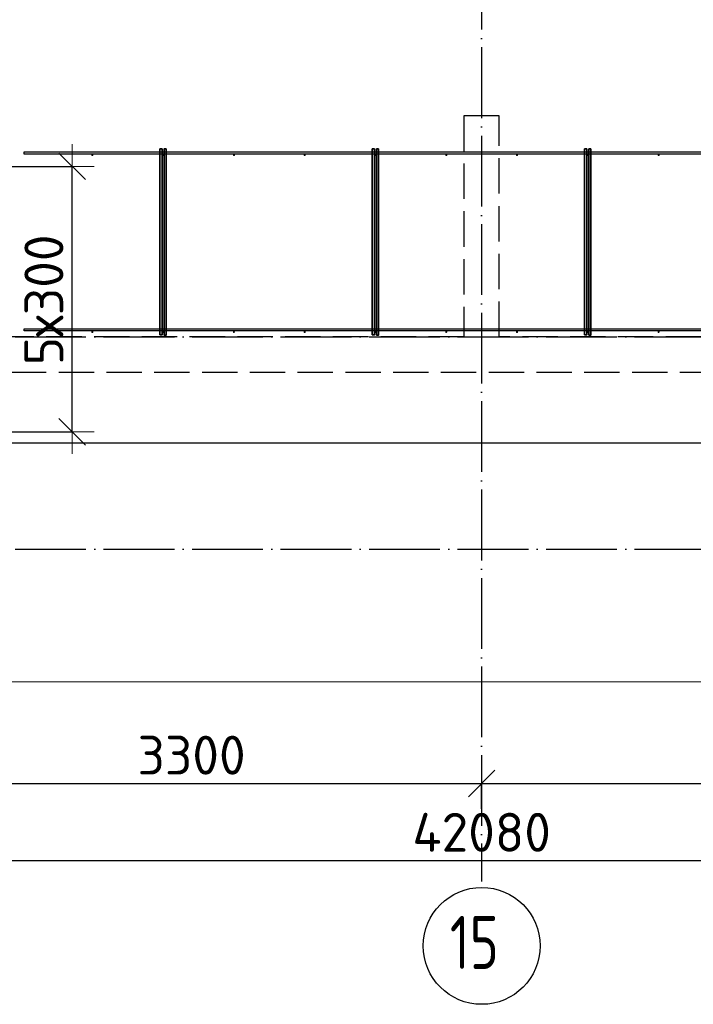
# Model space of a CAD drawing. Header units: millimetres. Extents: x 13527 to 139154, y -122592 to 61893.
# Tile 99 of 130: x 93730 to 97536, y 27427 to 32993. Entities that reach past the tile are written whole.
import ezdxf

# ---------------------------------------------------------------- set-up
doc = ezdxf.new("R2010")
doc.units = ezdxf.units.MM
doc.header["$PDMODE"] = 65
for name, pattern in [('______11', [500, 400, -50, 0, -50]), ('______2', [270, 200, -70]), ('______5', [1100, 800, -100, 100, -100])]:
    doc.linetypes.add(name, pattern=pattern)
for name, color, linetype, lineweight in [('Standard', 7, 'Continuous', 25), ('Размерная линия_ общее', 7, 'Continuous', 13), ('Стена_ общее', 7, 'Continuous', 35), ('Фундамент_ общее', 7, 'Continuous', 35)]:
    doc.layers.add(name, color=color, linetype=linetype, lineweight=lineweight)
doc.layers.add('Арм.стержн. Фиксатор', color=7, linetype='Continuous', lineweight=35, true_color=0x501e0f)
doc.layers.add('Осевая линия_ общее', color=7, linetype='______5', lineweight=13, true_color=0xa0a0a0)
doc.styles.add('ISOCPEUR', font='isocpeur.ttf')
doc.dimstyles.new('DIMSTYLE_16', dxfattribs={"dimtxt": 220, "dimasz": 250, "dimexe": 0, "dimexo": 0, "dimgap": 110, "dimtad": 2, "dimdec": 0, "dimrnd": 1, "dimzin": 12, "dimdsep": 46, "dimtxsty": 'ISOCPEUR', "dimblk1": 'ALL_ML_STRICH', "dimblk2": 'ALL_ML_STRICH', "dimsah": 1, "dimcen": 0, "dimclrd": 7, "dimclre": 256, "dimclrt": 7, "dimadec": 0, "dimazin": 0, "dimtfac": 1, "dimtdec": 0, "dimtix": 1, "dimtmove": 2, "dimatfit": 3, "dimfxl": 0, "dimtzin": 0, "dimlwd": 0, "dimlwe": -3, "dimarcsym": 0})
doc.dimstyles.new('DIMSTYLE_5', dxfattribs={"dimtxt": 220, "dimasz": 250, "dimexe": 0, "dimexo": 0, "dimgap": 110, "dimtad": 2, "dimdec": 0, "dimrnd": 5, "dimzin": 12, "dimdsep": 46, "dimtxsty": 'ISOCPEUR', "dimblk1": 'ALL_ML_STRICH', "dimblk2": 'ALL_ML_STRICH', "dimsah": 1, "dimcen": 0, "dimclrd": 7, "dimclre": 256, "dimclrt": 7, "dimadec": 0, "dimazin": 0, "dimtfac": 1, "dimtdec": 0, "dimtix": 1, "dimtmove": 2, "dimatfit": 3, "dimfxl": 0, "dimtzin": 0, "dimlwd": 0, "dimlwe": -3, "dimarcsym": 0})

# ---------------------------------------------------------------- blocks, each defined once
blk = doc.blocks.new('СЛОЖНЫЙ_ОБЪЕКТ_0')
at = {"layer": 'Стена_ общее', "color": 9, "linetype": '______2', "lineweight": -3, "true_color": 0xc7c7c7, "transparency": 33554687}
for p, q in [((96240, 32450), (96240, 31200)), ((96440, 32450), (96240, 32450)), ((96440, 31200), (96440, 32450)), ((96240, 31200), (93140, 31200)), ((99740, 31200), (96440, 31200)), ((93140, 31000), (99540, 31000))]:
    blk.add_line(p, q, dxfattribs=at)
blk = doc.blocks.new('ALL_ML_STRICH')
at = {"color": 0, "linetype": 'ByBlock', "lineweight": -2}
for p, q in [((0, -0.5), (0, 0.5)), ((-0.3, -0.3), (0.3, 0.3)), ((-1, 0), (0.5, 0))]:
    blk.add_line(p, q, dxfattribs=at)
blk = doc.blocks.new('*D454')
at = {"layer": 'DEFPOINTS', "color": 7, "linetype": 'Continuous', "lineweight": 13, "transparency": 33554687}
for p in [(93411.8, 32164), (92586, 30664), (94026.3, 30664)]:
    blk.add_point(p, dxfattribs=at)
at = {"layer": 'Размерная линия_ общее', "color": 253, "linetype": 'Continuous', "lineweight": -2, "true_color": 0xa0a0a0, "transparency": 33554687}
for p, q in [((93431.8, 32164), (94026.3, 32164)), ((92606, 30664), (94026.3, 30664))]:
    blk.add_line(p, q, dxfattribs=at)
at = {"layer": 'Размерная линия_ общее', "color": 7, "linetype": 'Continuous', "lineweight": -2, "transparency": 33554687}
blk.add_line((94026.3, 30664), (94026.3, 32164), dxfattribs=at)
at = {"layer": 'Размерная линия_ общее', "color": 7, "linetype": 'Continuous', "lineweight": 13, "transparency": 33554687, "xscale": 250, "yscale": 250, "zscale": 250}
for p, rotation in [((94026.3, 32164), 90), ((94026.3, 30664), 270)]:
    blk.add_blockref('ALL_ML_STRICH', p, dxfattribs=dict(at, rotation=rotation))
at = {"layer": 'Размерная линия_ общее', "color": 7, "linetype": 'Continuous', "lineweight": 13, "transparency": 33554687, "insert": (93756.3, 31040), "char_height": 220, "width": 11, "attachment_point": 1, "rotation": 90, "line_spacing_factor": 0.60241, "style": 'ISOCPEUR'}
blk.add_mtext('5х300', dxfattribs=at)
blk = doc.blocks.new('*D569')
at = {"layer": 'DEFPOINTS', "color": 7, "linetype": 'Continuous', "lineweight": 13, "transparency": 33554687}
for p in [(93040, 28675.7), (93040, 28512.1), (96340, 28512.1)]:
    blk.add_point(p, dxfattribs=at)
at = {"layer": 'Размерная линия_ общее', "color": 253, "linetype": 'Continuous', "lineweight": -2, "true_color": 0xa0a0a0, "transparency": 33554687}
for p, q in [((93040, 28532.1), (93040, 28675.7)), ((96340, 28532.1), (96340, 28675.7))]:
    blk.add_line(p, q, dxfattribs=at)
at = {"layer": 'Размерная линия_ общее', "color": 7, "linetype": 'Continuous', "lineweight": -2, "transparency": 33554687}
blk.add_line((93040, 28675.7), (96340, 28675.7), dxfattribs=at)
at = {"layer": 'Размерная линия_ общее', "color": 7, "linetype": 'Continuous', "lineweight": 13, "transparency": 33554687, "xscale": 250, "yscale": 250, "zscale": 250, "rotation": 180}
blk.add_blockref('ALL_ML_STRICH', (93040, 28675.7), dxfattribs=at)
at = {"layer": 'Размерная линия_ общее', "color": 7, "linetype": 'Continuous', "lineweight": 13, "transparency": 33554687, "xscale": 250, "yscale": 250, "zscale": 250}
blk.add_blockref('ALL_ML_STRICH', (96340, 28675.7), dxfattribs=at)
at = {"layer": 'Размерная линия_ общее', "color": 7, "linetype": 'Continuous', "lineweight": 13, "transparency": 33554687, "insert": (94701, 28835.7), "char_height": 220, "width": 880, "attachment_point": 5, "style": 'ISOCPEUR'}
blk.add_mtext('\\A1;{3300}', dxfattribs=at)
blk = doc.blocks.new('*D570')
at = {"layer": 'DEFPOINTS', "color": 7, "linetype": 'Continuous', "lineweight": 13, "transparency": 33554687}
for p in [(96340, 28675.7), (96340, 28512.1), (99640, 28512.1)]:
    blk.add_point(p, dxfattribs=at)
at = {"layer": 'Размерная линия_ общее', "color": 253, "linetype": 'Continuous', "lineweight": -2, "true_color": 0xa0a0a0, "transparency": 33554687}
for p, q in [((96340, 28532.1), (96340, 28675.7)), ((99640, 28532.1), (99640, 28675.7))]:
    blk.add_line(p, q, dxfattribs=at)
at = {"layer": 'Размерная линия_ общее', "color": 7, "linetype": 'Continuous', "lineweight": -2, "transparency": 33554687}
blk.add_line((96340, 28675.7), (99640, 28675.7), dxfattribs=at)
at = {"layer": 'Размерная линия_ общее', "color": 7, "linetype": 'Continuous', "lineweight": 13, "transparency": 33554687, "xscale": 250, "yscale": 250, "zscale": 250, "rotation": 180}
blk.add_blockref('ALL_ML_STRICH', (96340, 28675.7), dxfattribs=at)
at = {"layer": 'Размерная линия_ общее', "color": 7, "linetype": 'Continuous', "lineweight": 13, "transparency": 33554687, "xscale": 250, "yscale": 250, "zscale": 250}
blk.add_blockref('ALL_ML_STRICH', (99640, 28675.7), dxfattribs=at)
at = {"layer": 'Размерная линия_ общее', "color": 7, "linetype": 'Continuous', "lineweight": 13, "transparency": 33554687, "insert": (98001, 28835.7), "char_height": 220, "width": 880, "attachment_point": 5, "style": 'ISOCPEUR'}
blk.add_mtext('\\A1;{3300}', dxfattribs=at)
blk = doc.blocks.new('*D576')
at = {"layer": 'DEFPOINTS', "color": 7, "linetype": 'Continuous', "lineweight": 13, "transparency": 33554687}
for p in [(75300, 28239.6), (75300, 28122.1), (117380, 28122.1)]:
    blk.add_point(p, dxfattribs=at)
at = {"layer": 'Размерная линия_ общее', "color": 253, "linetype": 'Continuous', "lineweight": -2, "true_color": 0xa0a0a0, "transparency": 33554687}
for p, q in [((75300, 28222.1), (75300, 28239.6)), ((117380, 28222.1), (117380, 28239.6))]:
    blk.add_line(p, q, dxfattribs=at)
at = {"layer": 'Размерная линия_ общее', "color": 7, "linetype": 'Continuous', "lineweight": -2, "transparency": 33554687}
blk.add_line((75300, 28239.6), (117380, 28239.6), dxfattribs=at)
at = {"layer": 'Размерная линия_ общее', "color": 7, "linetype": 'Continuous', "lineweight": 13, "transparency": 33554687, "xscale": 250, "yscale": 250, "zscale": 250, "rotation": 180}
blk.add_blockref('ALL_ML_STRICH', (75300, 28239.6), dxfattribs=at)
at = {"layer": 'Размерная линия_ общее', "color": 7, "linetype": 'Continuous', "lineweight": 13, "transparency": 33554687, "xscale": 250, "yscale": 250, "zscale": 250}
blk.add_blockref('ALL_ML_STRICH', (117380, 28239.6), dxfattribs=at)
at = {"layer": 'Размерная линия_ общее', "color": 7, "linetype": 'Continuous', "lineweight": 13, "transparency": 33554687, "insert": (96340, 28399.6), "char_height": 220, "width": 1100, "attachment_point": 5, "style": 'ISOCPEUR'}
blk.add_mtext('\\A1;{42080}', dxfattribs=at)

msp = doc.modelspace()

# ---------------------------------------------------------------- hatches: boundary and pattern name
at = {"layer": 'Арм.стержн. Фиксатор', "linetype": 'Continuous', "lineweight": 35, "transparency": 33554687}
for points in [[(94146, 32228), (94145.5, 32230.3), (94144.2, 32232.2), (94142.3, 32233.5), (94140, 32234), (94137.7, 32233.5), (94135.8, 32232.2), (94134.5, 32230.3), (94134, 32228), (94134.5, 32225.7), (94135.8, 32223.8), (94137.7, 32222.5), (94140, 32222), (94142.3, 32222.5), (94144.2, 32223.8), (94145.5, 32225.7)], [(94546, 32228), (94545.5, 32230.3), (94544.2, 32232.2), (94542.3, 32233.5), (94540, 32234), (94537.7, 32233.5), (94535.8, 32232.2), (94534.5, 32230.3), (94534, 32228), (94534.5, 32225.7), (94535.8, 32223.8), (94537.7, 32222.5), (94540, 32222), (94542.3, 32222.5), (94544.2, 32223.8), (94545.5, 32225.7)], [(94946, 32228), (94945.5, 32230.3), (94944.2, 32232.2), (94942.3, 32233.5), (94940, 32234), (94937.7, 32233.5), (94935.8, 32232.2), (94934.5, 32230.3), (94934, 32228), (94934.5, 32225.7), (94935.8, 32223.8), (94937.7, 32222.5), (94940, 32222), (94942.3, 32222.5), (94944.2, 32223.8), (94945.5, 32225.7)], [(95346, 32228), (95345.5, 32230.3), (95344.2, 32232.2), (95342.3, 32233.5), (95340, 32234), (95337.7, 32233.5), (95335.8, 32232.2), (95334.5, 32230.3), (95334, 32228), (95334.5, 32225.7), (95335.8, 32223.8), (95337.7, 32222.5), (95340, 32222), (95342.3, 32222.5), (95344.2, 32223.8), (95345.5, 32225.7)], [(95746, 32228), (95745.5, 32230.3), (95744.2, 32232.2), (95742.3, 32233.5), (95740, 32234), (95737.7, 32233.5), (95735.8, 32232.2), (95734.5, 32230.3), (95734, 32228), (95734.5, 32225.7), (95735.8, 32223.8), (95737.7, 32222.5), (95740, 32222), (95742.3, 32222.5), (95744.2, 32223.8), (95745.5, 32225.7)], [(96146, 32228), (96145.5, 32230.3), (96144.2, 32232.2), (96142.3, 32233.5), (96140, 32234), (96137.7, 32233.5), (96135.8, 32232.2), (96134.5, 32230.3), (96134, 32228), (96134.5, 32225.7), (96135.8, 32223.8), (96137.7, 32222.5), (96140, 32222), (96142.3, 32222.5), (96144.2, 32223.8), (96145.5, 32225.7)], [(96546, 32228), (96545.5, 32230.3), (96544.2, 32232.2), (96542.3, 32233.5), (96540, 32234), (96537.7, 32233.5), (96535.8, 32232.2), (96534.5, 32230.3), (96534, 32228), (96534.5, 32225.7), (96535.8, 32223.8), (96537.7, 32222.5), (96540, 32222), (96542.3, 32222.5), (96544.2, 32223.8), (96545.5, 32225.7)], [(96946, 32228), (96945.5, 32230.3), (96944.2, 32232.2), (96942.3, 32233.5), (96940, 32234), (96937.7, 32233.5), (96935.8, 32232.2), (96934.5, 32230.3), (96934, 32228), (96934.5, 32225.7), (96935.8, 32223.8), (96937.7, 32222.5), (96940, 32222), (96942.3, 32222.5), (96944.2, 32223.8), (96945.5, 32225.7)], [(97346, 32228), (97345.5, 32230.3), (97344.2, 32232.2), (97342.3, 32233.5), (97340, 32234), (97337.7, 32233.5), (97335.8, 32232.2), (97334.5, 32230.3), (97334, 32228), (97334.5, 32225.7), (97335.8, 32223.8), (97337.7, 32222.5), (97340, 32222), (97342.3, 32222.5), (97344.2, 32223.8), (97345.5, 32225.7)], [(94146, 31228), (94145.5, 31230.3), (94144.2, 31232.2), (94142.3, 31233.5), (94140, 31234), (94137.7, 31233.5), (94135.8, 31232.2), (94134.5, 31230.3), (94134, 31228), (94134.5, 31225.7), (94135.8, 31223.8), (94137.7, 31222.5), (94140, 31222), (94142.3, 31222.5), (94144.2, 31223.8), (94145.5, 31225.7)], [(94546, 31228), (94545.5, 31230.3), (94544.2, 31232.2), (94542.3, 31233.5), (94540, 31234), (94537.7, 31233.5), (94535.8, 31232.2), (94534.5, 31230.3), (94534, 31228), (94534.5, 31225.7), (94535.8, 31223.8), (94537.7, 31222.5), (94540, 31222), (94542.3, 31222.5), (94544.2, 31223.8), (94545.5, 31225.7)], [(94946, 31228), (94945.5, 31230.3), (94944.2, 31232.2), (94942.3, 31233.5), (94940, 31234), (94937.7, 31233.5), (94935.8, 31232.2), (94934.5, 31230.3), (94934, 31228), (94934.5, 31225.7), (94935.8, 31223.8), (94937.7, 31222.5), (94940, 31222), (94942.3, 31222.5), (94944.2, 31223.8), (94945.5, 31225.7)], [(95346, 31228), (95345.5, 31230.3), (95344.2, 31232.2), (95342.3, 31233.5), (95340, 31234), (95337.7, 31233.5), (95335.8, 31232.2), (95334.5, 31230.3), (95334, 31228), (95334.5, 31225.7), (95335.8, 31223.8), (95337.7, 31222.5), (95340, 31222), (95342.3, 31222.5), (95344.2, 31223.8), (95345.5, 31225.7)], [(95746, 31228), (95745.5, 31230.3), (95744.2, 31232.2), (95742.3, 31233.5), (95740, 31234), (95737.7, 31233.5), (95735.8, 31232.2), (95734.5, 31230.3), (95734, 31228), (95734.5, 31225.7), (95735.8, 31223.8), (95737.7, 31222.5), (95740, 31222), (95742.3, 31222.5), (95744.2, 31223.8), (95745.5, 31225.7)], [(96146, 31228), (96145.5, 31230.3), (96144.2, 31232.2), (96142.3, 31233.5), (96140, 31234), (96137.7, 31233.5), (96135.8, 31232.2), (96134.5, 31230.3), (96134, 31228), (96134.5, 31225.7), (96135.8, 31223.8), (96137.7, 31222.5), (96140, 31222), (96142.3, 31222.5), (96144.2, 31223.8), (96145.5, 31225.7)], [(96546, 31228), (96545.5, 31230.3), (96544.2, 31232.2), (96542.3, 31233.5), (96540, 31234), (96537.7, 31233.5), (96535.8, 31232.2), (96534.5, 31230.3), (96534, 31228), (96534.5, 31225.7), (96535.8, 31223.8), (96537.7, 31222.5), (96540, 31222), (96542.3, 31222.5), (96544.2, 31223.8), (96545.5, 31225.7)], [(96946, 31228), (96945.5, 31230.3), (96944.2, 31232.2), (96942.3, 31233.5), (96940, 31234), (96937.7, 31233.5), (96935.8, 31232.2), (96934.5, 31230.3), (96934, 31228), (96934.5, 31225.7), (96935.8, 31223.8), (96937.7, 31222.5), (96940, 31222), (96942.3, 31222.5), (96944.2, 31223.8), (96945.5, 31225.7)], [(97346, 31228), (97345.5, 31230.3), (97344.2, 31232.2), (97342.3, 31233.5), (97340, 31234), (97337.7, 31233.5), (97335.8, 31232.2), (97334.5, 31230.3), (97334, 31228), (97334.5, 31225.7), (97335.8, 31223.8), (97337.7, 31222.5), (97340, 31222), (97342.3, 31222.5), (97344.2, 31223.8), (97345.5, 31225.7)]]:
    msp.add_hatch(color=34, dxfattribs=at).paths.add_polyline_path(points)

# ---------------------------------------------------------------- linework, layer by layer
at = {"layer": 'Standard', "color": 7, "linetype": 'Continuous', "lineweight": 13, "transparency": 33554687}
msp.add_lwpolyline([(75100, 29250), (117980, 29250), (117980, 46440), (75100, 46440), (75100, 29250)], dxfattribs=at)
at = {"layer": 'Арм.стержн. Фиксатор', "color": 34, "linetype": 'Continuous', "lineweight": 25, "transparency": 33554687}
for points in [[(93754.2, 32246), (98991.7, 32246), (98991.7, 32234), (93754.2, 32234), (93754.2, 32246)], [(93754.2, 32246), (98991.7, 32246), (98991.7, 32234), (93754.2, 32234), (93754.2, 32246)], [(93754.2, 31246), (98991.7, 31246), (98991.7, 31234), (93754.2, 31234), (93754.2, 31246)], [(93754.2, 31246), (98991.7, 31246), (98991.7, 31234), (93754.2, 31234), (93754.2, 31246)]]:
    msp.add_lwpolyline(points, dxfattribs=at)
at = {"layer": 'Арм.стержн. Фиксатор', "color": 34, "linetype": 'Continuous', "lineweight": 35, "transparency": 33554687}
for points in [[(94522, 31211.1), (94522, 32263.1), (94534, 32263.1), (94534, 31211.1), (94522, 31211.1)], [(94558, 32262.9), (94558, 31210.8), (94546, 31210.8), (94546, 32262.9), (94558, 32262.9)], [(95722, 31211.1), (95722, 32263.1), (95734, 32263.1), (95734, 31211.1), (95722, 31211.1)], [(95758, 32262.9), (95758, 31210.8), (95746, 31210.8), (95746, 32262.9), (95758, 32262.9)], [(96922, 31211.1), (96922, 32263.1), (96934, 32263.1), (96934, 31211.1), (96922, 31211.1)], [(96958, 32262.9), (96958, 31210.8), (96946, 31210.8), (96946, 32262.9), (96958, 32262.9)]]:
    msp.add_lwpolyline(points, dxfattribs=at)
at = {"layer": 'Осевая линия_ общее', "color": 253, "linetype": '______11', "lineweight": -3, "true_color": 0xa0a0a0, "transparency": 33554687}
for p, q in [((96340, 46340), (96340, 28122.1)), ((75200, 31200), (119325.4, 31200)), ((75200, 30000), (119325.4, 30000))]:
    msp.add_line(p, q, dxfattribs=at)
at = {"layer": 'Осевая линия_ общее', "color": 7, "linetype": 'Continuous', "lineweight": -3, "transparency": 33554687}
msp.add_circle((96340.4, 27757.6), 330.4, dxfattribs=at)
at = {"layer": 'Фундамент_ общее', "color": 7, "lineweight": 25, "transparency": 33554687}
msp.add_line((99140, 30600), (93540, 30600), dxfattribs=at)
at = {"layer": 'Фундамент_ общее', "color": 7, "linetype": 'Continuous', "lineweight": 25, "transparency": 33554687}
msp.add_line((99140, 30600), (93540, 30600), dxfattribs=at)

# ---------------------------------------------------------------- block references
at = {"layer": 'Стена_ общее', "color": 9, "linetype": '______2', "lineweight": -3, "true_color": 0xc7c7c7, "transparency": 33554687}
msp.add_blockref('СЛОЖНЫЙ_ОБЪЕКТ_0', (0, 0), dxfattribs=at)

# ---------------------------------------------------------------- texts
at = {"layer": 'Осевая линия_ общее', "color": 7, "linetype": 'Continuous', "lineweight": -3, "transparency": 33554687, "insert": (96160.4, 27627.1), "char_height": 300, "width": 472.281, "attachment_point": 7, "style": 'ISOCPEUR'}
msp.add_mtext('\\W0.75;15', dxfattribs=at)

# ---------------------------------------------------------------- dimensions: what is measured, and where the dimension line sits
at = {"layer": 'Размерная линия_ общее', "color": 7, "linetype": 'Continuous', "lineweight": 13, "transparency": 33554687}
dim = msp.add_linear_dim(base=(94026.3, 32164), p1=(92606, 30664), p2=(93431.8, 32164), angle=90, text='5х300', dimstyle='DIMSTYLE_5', override={"dimpost": '<>', "dimclrd": 7, "dimclre": 253, "dimclrt": 7, "dimlwd": 0, "dimlwe": 65533}, dxfattribs=at)
dim.commit()
dim.dimension.update_dxf_attribs({"geometry": '*D454', "text_midpoint": (93916.3, 31414), "dimtype": 160})
for base, p1, p2, dimstyle, picture, middle in [((96340, 28675.7), (93040, 28532.1), (96340, 28532.1), 'DIMSTYLE_5', '*D569', (94701, 28835.7)), ((99640, 28675.7), (96340, 28532.1), (99640, 28532.1), 'DIMSTYLE_5', '*D570', (98001, 28835.7)), ((117380, 28239.6), (75300, 28222.1), (117380, 28222.1), 'DIMSTYLE_16', '*D576', (96340, 28399.6))]:
    dim = msp.add_linear_dim(base=base, p1=p1, p2=p2, dimstyle=dimstyle, override={"dimpost": '<>', "dimclrd": 7, "dimclre": 253, "dimclrt": 7, "dimlwd": 0, "dimlwe": 65533}, dxfattribs=at)
    dim.commit()
    dim.dimension.update_dxf_attribs({"geometry": picture, "text_midpoint": middle, "dimtype": 160})

doc.saveas('drawing.dxf')
